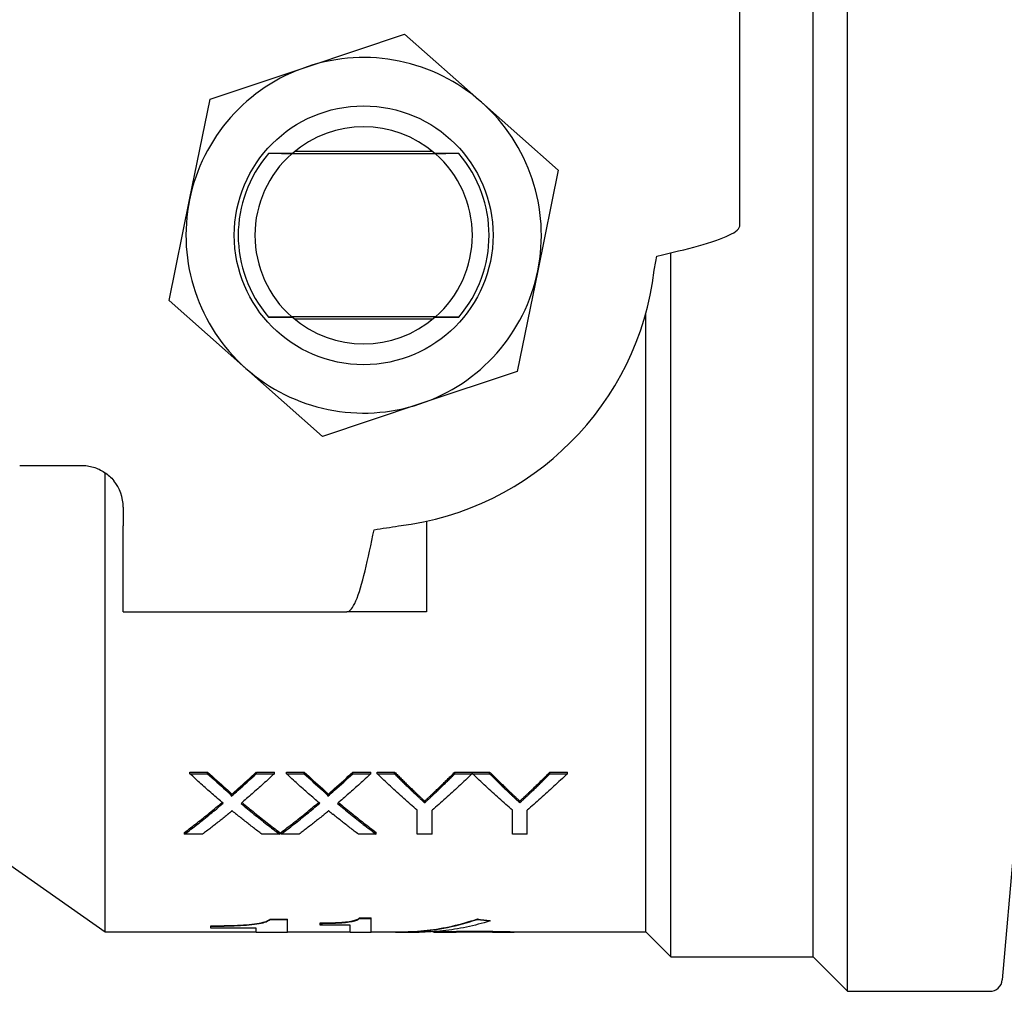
# Model space of a CAD drawing. Header units: millimetres. Extents: x 69 to 3601, y -14 to 390.
# Tile 7 of 10: x 326 to 373, y 317 to 364. Entities that reach past the tile are written whole.
import ezdxf

# ---------------------------------------------------------------- set-up
doc = ezdxf.new("R2010")
doc.units = ezdxf.units.MM
doc.layers.add('DETAIL', color=2, linetype='Continuous')

msp = doc.modelspace()

# ---------------------------------------------------------------- linework, layer by layer
at = {"layer": 'DETAIL'}
for p, q in [((365.953, 317.229), (365.953, 389.529)), ((364.303, 318.879), (364.303, 387.879)), ((360.803, 353.878), (360.803, 364.379)), ((340.109, 361.441), (344.763, 362.997)), ((344.763, 362.997), (348.438, 359.743)), ((335.454, 359.886), (340.109, 361.441)), ((334.474, 355.077), (335.454, 359.886)), ((348.438, 359.743), (352.112, 356.49)), ((338.249, 357.286), (338.251, 357.288)), ((346.242, 357.279), (339.363, 357.279)), ((346.107, 357.379), (339.499, 357.379)), ((347.355, 357.288), (347.356, 357.286)), ((352.112, 356.49), (351.132, 351.682)), ((333.494, 350.269), (334.474, 355.077)), ((357.503, 318.879), (357.503, 352.541)), ((351.132, 351.682), (350.151, 346.873)), ((337.168, 347.015), (333.494, 350.269)), ((338.251, 349.471), (338.249, 349.472)), ((346.242, 349.479), (339.363, 349.479)), ((347.356, 349.472), (347.355, 349.471)), ((356.303, 320.079), (356.303, 349.671)), ((339.499, 349.379), (346.107, 349.379)), ((340.842, 343.762), (337.168, 347.015)), ((350.151, 346.873), (345.497, 345.318)), ((345.497, 345.318), (340.842, 343.762)), ((326.351, 342.379), (329.303, 342.379)), ((330.443, 320.079), (330.443, 342.022)), ((331.303, 340.379), (331.303, 339.479)), ((345.803, 339.705), (345.803, 335.379)), ((331.303, 335.379), (331.303, 339.479)), ((331.303, 335.379), (341.999, 335.379)), ((345.803, 335.379), (341.999, 335.379)), ((334.493, 327.634), (334.493, 327.712)), ((334.493, 327.712), (335.342, 327.712)), ((334.493, 327.634), (335.342, 327.634)), ((335.342, 327.634), (335.342, 327.712)), ((337.67, 327.634), (337.67, 327.712)), ((337.67, 327.712), (338.531, 327.712)), ((337.67, 327.634), (338.531, 327.634)), ((338.531, 327.634), (338.531, 327.712)), ((339.108, 327.634), (339.108, 327.712)), ((339.108, 327.712), (339.958, 327.712)), ((339.108, 327.634), (339.958, 327.634)), ((339.958, 327.634), (339.958, 327.712)), ((342.285, 327.634), (342.285, 327.712)), ((342.285, 327.712), (343.147, 327.712)), ((342.285, 327.634), (343.147, 327.634)), ((343.147, 327.634), (343.147, 327.712)), ((343.444, 327.634), (343.444, 327.712)), ((343.444, 327.712), (344.278, 327.712)), ((343.444, 327.634), (344.278, 327.634)), ((344.278, 327.634), (344.278, 327.712)), ((347.161, 327.634), (347.161, 327.712)), ((347.161, 327.712), (347.995, 327.712)), ((347.161, 327.634), (347.995, 327.634)), ((347.995, 327.634), (347.995, 327.712)), ((348.005, 327.634), (348.005, 327.712)), ((348.005, 327.712), (348.83, 327.712)), ((348.005, 327.634), (348.83, 327.634)), ((348.83, 327.634), (348.83, 327.712)), ((351.712, 327.634), (351.712, 327.712)), ((351.712, 327.712), (352.547, 327.712)), ((351.712, 327.634), (352.547, 327.634)), ((352.547, 327.634), (352.547, 327.712)), ((336.474, 326.557), (336.474, 326.637)), ((341.089, 326.557), (341.089, 326.637)), ((321.803, 326.129), (330.443, 320.079)), ((345.721, 326.243), (345.721, 326.325)), ((350.272, 326.243), (350.272, 326.325)), ((345.367, 324.741), (345.367, 325.892)), ((346.072, 324.741), (346.072, 325.892)), ((349.919, 324.741), (349.919, 325.892)), ((350.624, 324.741), (350.624, 325.892)), ((334.236, 324.741), (334.236, 324.827)), ((335.097, 324.741), (334.236, 324.741)), ((338.788, 324.741), (337.937, 324.741)), ((338.788, 324.741), (338.788, 324.827)), ((338.852, 324.741), (338.852, 324.827)), ((339.712, 324.741), (338.852, 324.741)), ((343.403, 324.741), (342.553, 324.741)), ((343.403, 324.741), (343.403, 324.827)), ((346.072, 324.741), (345.367, 324.741)), ((350.624, 324.741), (349.919, 324.741)), ((373.907, 324.129), (373.351, 317.777)), ((342.605, 320.716), (342.605, 320.736)), ((342.605, 320.736), (343.16, 320.736)), ((342.605, 320.716), (343.16, 320.716)), ((343.16, 320.716), (343.16, 320.736)), ((343.16, 320.059), (343.16, 320.716)), ((335.493, 320.345), (335.493, 320.365)), ((335.493, 320.246), (335.493, 320.345)), ((337.66, 320.246), (335.493, 320.246)), ((337.66, 320.059), (337.66, 320.246)), ((338.326, 320.666), (338.326, 320.685)), ((338.326, 320.685), (339.16, 320.685)), ((338.326, 320.666), (339.16, 320.666)), ((339.16, 320.666), (339.16, 320.685)), ((339.16, 320.059), (339.16, 320.666)), ((340.716, 320.479), (340.716, 320.499)), ((340.716, 320.396), (340.716, 320.479)), ((342.16, 320.396), (340.716, 320.396)), ((342.16, 320.059), (342.16, 320.396)), ((346.763, 320.272), (346.763, 320.272)), ((347.492, 320.442), (347.492, 320.442)), ((348.241, 320.668), (348.241, 320.687)), ((348.852, 320.597), (348.852, 320.617)), ((330.443, 320.079), (337.66, 320.079)), ((337.66, 320.059), (339.16, 320.059)), ((339.16, 320.079), (342.16, 320.079)), ((342.16, 320.059), (343.16, 320.059)), ((343.16, 320.079), (344.632, 320.079)), ((344.632, 320.059), (345.461, 320.059)), ((346.114, 320.079), (346.312, 320.079)), ((346.312, 320.059), (347.225, 320.059)), ((348.117, 320.084), (348.117, 320.104)), ((348.966, 320.059), (349.897, 320.059)), ((349.897, 320.079), (356.303, 320.079)), ((350.001, 320.069), (350.001, 320.079)), ((356.303, 320.079), (357.503, 318.879)), ((357.503, 318.879), (364.303, 318.879)), ((364.303, 318.879), (365.953, 317.229)), ((365.953, 317.229), (372.753, 317.229))]:
    msp.add_line(p, q, dxfattribs=at)
at = {"layer": 'DETAIL', "flags": 128}
for points in [[(339.363, 357.279), (339.316, 357.28), (339.268, 357.28), (339.221, 357.28), (339.174, 357.281), (339.127, 357.281), (339.08, 357.281), (339.033, 357.281), (338.986, 357.282), (338.94, 357.282), (338.893, 357.282), (338.846, 357.283), (338.8, 357.283), (338.754, 357.283), (338.707, 357.283), (338.661, 357.284), (338.615, 357.284), (338.569, 357.284), (338.523, 357.285), (338.477, 357.285), (338.432, 357.285), (338.386, 357.286), (338.34, 357.286), (338.295, 357.286), (338.249, 357.286)], [(339.4, 357.295), (339.355, 357.295), (339.31, 357.295), (339.265, 357.295), (339.219, 357.294), (339.173, 357.294), (339.127, 357.294), (339.081, 357.293), (339.035, 357.293), (338.988, 357.293), (338.941, 357.293), (338.893, 357.292), (338.846, 357.292), (338.798, 357.292), (338.75, 357.291), (338.701, 357.291), (338.652, 357.291), (338.603, 357.29), (338.554, 357.29), (338.504, 357.29), (338.454, 357.289), (338.404, 357.289), (338.353, 357.289), (338.302, 357.288), (338.251, 357.288)], [(347.355, 357.288), (347.304, 357.288), (347.253, 357.289), (347.202, 357.289), (347.152, 357.289), (347.102, 357.29), (347.052, 357.29), (347.002, 357.29), (346.953, 357.291), (346.905, 357.291), (346.856, 357.291), (346.808, 357.292), (346.76, 357.292), (346.712, 357.292), (346.665, 357.293), (346.618, 357.293), (346.571, 357.293), (346.525, 357.293), (346.478, 357.294), (346.432, 357.294), (346.387, 357.294), (346.341, 357.295), (346.296, 357.295), (346.251, 357.295), (346.206, 357.295)], [(347.356, 357.286), (347.311, 357.286), (347.265, 357.286), (347.22, 357.286), (347.174, 357.285), (347.128, 357.285), (347.083, 357.285), (347.037, 357.284), (346.991, 357.284), (346.945, 357.284), (346.898, 357.283), (346.852, 357.283), (346.806, 357.283), (346.759, 357.283), (346.713, 357.282), (346.666, 357.282), (346.62, 357.282), (346.573, 357.281), (346.526, 357.281), (346.479, 357.281), (346.432, 357.281), (346.385, 357.28), (346.337, 357.28), (346.29, 357.28), (346.242, 357.279)], [(356.828, 352.379), (357.091, 352.442), (357.352, 352.504), (357.61, 352.567), (357.864, 352.629), (358.114, 352.691), (358.358, 352.754), (358.596, 352.816), (358.825, 352.879), (359.045, 352.941), (359.256, 353.004), (359.457, 353.066), (359.646, 353.128), (359.823, 353.191), (359.987, 353.253), (360.138, 353.316), (360.274, 353.378), (360.396, 353.441), (360.503, 353.503), (360.594, 353.565), (360.668, 353.628), (360.727, 353.69), (360.769, 353.753), (360.794, 353.815), (360.803, 353.878)], [(338.249, 349.472), (338.295, 349.473), (338.34, 349.473), (338.386, 349.473), (338.432, 349.474), (338.477, 349.474), (338.523, 349.474), (338.569, 349.474), (338.615, 349.475), (338.661, 349.475), (338.707, 349.475), (338.754, 349.476), (338.8, 349.476), (338.846, 349.476), (338.893, 349.477), (338.94, 349.477), (338.986, 349.477), (339.033, 349.477), (339.08, 349.478), (339.127, 349.478), (339.174, 349.478), (339.221, 349.479), (339.268, 349.479), (339.316, 349.479), (339.363, 349.479)], [(338.251, 349.471), (338.302, 349.47), (338.353, 349.47), (338.404, 349.47), (338.454, 349.469), (338.504, 349.469), (338.554, 349.469), (338.603, 349.468), (338.652, 349.468), (338.701, 349.468), (338.75, 349.467), (338.798, 349.467), (338.846, 349.467), (338.893, 349.467), (338.941, 349.466), (338.988, 349.466), (339.035, 349.466), (339.081, 349.465), (339.127, 349.465), (339.173, 349.465), (339.219, 349.465), (339.265, 349.464), (339.31, 349.464), (339.355, 349.464), (339.4, 349.463)], [(346.206, 349.463), (346.251, 349.464), (346.296, 349.464), (346.341, 349.464), (346.387, 349.465), (346.432, 349.465), (346.478, 349.465), (346.525, 349.465), (346.571, 349.466), (346.618, 349.466), (346.665, 349.466), (346.712, 349.467), (346.76, 349.467), (346.808, 349.467), (346.856, 349.467), (346.905, 349.468), (346.953, 349.468), (347.002, 349.468), (347.052, 349.469), (347.102, 349.469), (347.152, 349.469), (347.202, 349.47), (347.253, 349.47), (347.304, 349.47), (347.355, 349.471)], [(346.242, 349.479), (346.29, 349.479), (346.337, 349.479), (346.385, 349.479), (346.432, 349.478), (346.479, 349.478), (346.526, 349.478), (346.573, 349.477), (346.62, 349.477), (346.666, 349.477), (346.713, 349.477), (346.759, 349.476), (346.806, 349.476), (346.852, 349.476), (346.898, 349.475), (346.945, 349.475), (346.991, 349.475), (347.037, 349.474), (347.083, 349.474), (347.128, 349.474), (347.174, 349.474), (347.22, 349.473), (347.265, 349.473), (347.311, 349.473), (347.356, 349.472)], [(329.303, 342.379), (329.376, 342.378), (329.449, 342.374), (329.522, 342.367), (329.594, 342.358), (329.666, 342.346), (329.738, 342.331), (329.809, 342.314), (329.88, 342.294), (329.95, 342.271), (330.019, 342.246), (330.087, 342.219), (330.155, 342.189), (330.221, 342.156), (330.286, 342.121), (330.349, 342.084), (330.412, 342.044), (330.472, 342.002), (330.532, 341.957), (330.589, 341.911), (330.645, 341.862), (330.699, 341.811), (330.752, 341.758), (330.802, 341.703), (330.851, 341.646)], [(341.999, 335.379), (342.053, 335.388), (342.107, 335.413), (342.162, 335.454), (342.216, 335.512), (342.27, 335.585), (342.325, 335.675), (342.379, 335.78), (342.434, 335.9), (342.488, 336.034), (342.542, 336.182), (342.597, 336.344), (342.651, 336.518), (342.705, 336.704), (342.76, 336.902), (342.814, 337.11), (342.868, 337.328), (342.923, 337.554), (342.977, 337.788), (343.031, 338.029), (343.086, 338.276), (343.14, 338.528), (343.194, 338.783), (343.249, 339.042), (343.303, 339.302)], [(336.084, 326.222), (336.018, 326.278), (335.952, 326.335), (335.885, 326.391), (335.819, 326.448), (335.753, 326.505), (335.686, 326.563), (335.62, 326.621), (335.554, 326.678), (335.488, 326.737), (335.421, 326.795), (335.355, 326.853), (335.289, 326.912), (335.222, 326.971), (335.156, 327.03), (335.09, 327.09), (335.023, 327.149), (334.957, 327.209), (334.891, 327.269), (334.824, 327.33), (334.758, 327.39), (334.692, 327.451), (334.625, 327.512), (334.559, 327.573), (334.493, 327.634)], [(338.531, 327.634), (338.465, 327.573), (338.399, 327.512), (338.332, 327.45), (338.266, 327.389), (338.2, 327.329), (338.133, 327.268), (338.067, 327.208), (338.001, 327.148), (337.934, 327.088), (337.868, 327.028), (337.802, 326.969), (337.736, 326.91), (337.669, 326.851), (337.603, 326.792), (337.537, 326.734), (337.47, 326.675), (337.404, 326.617), (337.338, 326.559), (337.271, 326.502), (337.205, 326.444), (337.139, 326.387), (337.072, 326.33), (337.006, 326.274), (336.94, 326.217)], [(340.7, 326.222), (340.633, 326.278), (340.567, 326.335), (340.501, 326.391), (340.435, 326.448), (340.368, 326.505), (340.302, 326.563), (340.236, 326.621), (340.169, 326.678), (340.103, 326.737), (340.037, 326.795), (339.97, 326.853), (339.904, 326.912), (339.838, 326.971), (339.771, 327.03), (339.705, 327.09), (339.639, 327.149), (339.572, 327.209), (339.506, 327.269), (339.44, 327.33), (339.373, 327.39), (339.307, 327.451), (339.241, 327.512), (339.175, 327.573), (339.108, 327.634)], [(343.147, 327.634), (343.08, 327.573), (343.014, 327.512), (342.948, 327.45), (342.881, 327.389), (342.815, 327.329), (342.749, 327.268), (342.682, 327.208), (342.616, 327.148), (342.55, 327.088), (342.484, 327.028), (342.417, 326.969), (342.351, 326.91), (342.285, 326.851), (342.218, 326.792), (342.152, 326.734), (342.086, 326.675), (342.019, 326.617), (341.953, 326.559), (341.887, 326.502), (341.82, 326.444), (341.754, 326.387), (341.688, 326.33), (341.621, 326.274), (341.555, 326.217)], [(345.367, 325.892), (345.287, 325.96), (345.207, 326.029), (345.127, 326.099), (345.047, 326.168), (344.967, 326.238), (344.886, 326.309), (344.806, 326.379), (344.726, 326.45), (344.646, 326.522), (344.566, 326.594), (344.486, 326.666), (344.406, 326.738), (344.326, 326.811), (344.245, 326.884), (344.165, 326.958), (344.085, 327.032), (344.005, 327.106), (343.925, 327.18), (343.845, 327.255), (343.765, 327.33), (343.685, 327.406), (343.604, 327.482), (343.524, 327.558), (343.444, 327.634)], [(344.278, 327.712), (344.319, 327.671), (344.359, 327.631), (344.4, 327.59), (344.44, 327.55), (344.48, 327.51), (344.521, 327.47), (344.561, 327.43), (344.602, 327.39), (344.642, 327.35), (344.682, 327.311), (344.723, 327.271), (344.763, 327.232), (344.804, 327.192), (344.844, 327.153), (344.884, 327.114), (344.925, 327.075), (344.965, 327.036), (345.006, 326.997), (345.046, 326.958), (345.086, 326.919), (345.127, 326.88), (345.167, 326.842), (345.208, 326.804), (345.248, 326.765)], [(344.278, 327.634), (344.319, 327.594), (344.359, 327.553), (344.4, 327.513), (344.44, 327.472), (344.48, 327.432), (344.521, 327.392), (344.561, 327.352), (344.602, 327.312), (344.642, 327.272), (344.682, 327.232), (344.723, 327.193), (344.763, 327.153), (344.804, 327.113), (344.844, 327.074), (344.884, 327.035), (344.925, 326.996), (344.965, 326.956), (345.006, 326.917), (345.046, 326.878), (345.086, 326.84), (345.127, 326.801), (345.167, 326.762), (345.208, 326.724), (345.248, 326.685)], [(347.995, 327.634), (347.915, 327.558), (347.835, 327.482), (347.755, 327.406), (347.675, 327.33), (347.595, 327.255), (347.515, 327.18), (347.435, 327.106), (347.354, 327.032), (347.274, 326.958), (347.194, 326.884), (347.114, 326.811), (347.034, 326.738), (346.954, 326.666), (346.874, 326.594), (346.794, 326.522), (346.713, 326.45), (346.633, 326.379), (346.553, 326.309), (346.473, 326.238), (346.393, 326.168), (346.313, 326.099), (346.233, 326.029), (346.152, 325.96), (346.072, 325.892)], [(346.23, 326.8), (346.268, 326.837), (346.307, 326.874), (346.346, 326.911), (346.385, 326.948), (346.424, 326.985), (346.462, 327.023), (346.501, 327.06), (346.54, 327.098), (346.579, 327.136), (346.618, 327.173), (346.657, 327.211), (346.695, 327.249), (346.734, 327.287), (346.773, 327.325), (346.812, 327.364), (346.851, 327.402), (346.889, 327.44), (346.928, 327.479), (346.967, 327.517), (347.006, 327.556), (347.045, 327.595), (347.083, 327.634), (347.122, 327.673), (347.161, 327.712)], [(346.23, 326.72), (346.268, 326.757), (346.307, 326.794), (346.346, 326.831), (346.385, 326.869), (346.424, 326.906), (346.462, 326.944), (346.501, 326.981), (346.54, 327.019), (346.579, 327.057), (346.618, 327.095), (346.657, 327.133), (346.695, 327.171), (346.734, 327.209), (346.773, 327.247), (346.812, 327.285), (346.851, 327.324), (346.889, 327.362), (346.928, 327.401), (346.967, 327.44), (347.006, 327.478), (347.045, 327.517), (347.083, 327.556), (347.122, 327.595), (347.161, 327.634)], [(349.919, 325.892), (349.839, 325.96), (349.759, 326.029), (349.679, 326.099), (349.6, 326.168), (349.52, 326.238), (349.44, 326.309), (349.361, 326.379), (349.281, 326.45), (349.201, 326.522), (349.121, 326.594), (349.042, 326.666), (348.962, 326.738), (348.882, 326.811), (348.803, 326.884), (348.723, 326.958), (348.643, 327.032), (348.563, 327.106), (348.484, 327.18), (348.404, 327.255), (348.324, 327.33), (348.245, 327.406), (348.165, 327.482), (348.085, 327.558), (348.005, 327.634)], [(348.83, 327.712), (348.87, 327.671), (348.911, 327.631), (348.951, 327.59), (348.991, 327.55), (349.032, 327.51), (349.072, 327.47), (349.113, 327.43), (349.153, 327.39), (349.193, 327.35), (349.234, 327.311), (349.274, 327.271), (349.315, 327.232), (349.355, 327.192), (349.395, 327.153), (349.436, 327.114), (349.476, 327.075), (349.517, 327.036), (349.557, 326.997), (349.597, 326.958), (349.638, 326.919), (349.678, 326.88), (349.719, 326.842), (349.759, 326.804), (349.799, 326.765)], [(348.83, 327.634), (348.87, 327.594), (348.911, 327.553), (348.951, 327.513), (348.991, 327.472), (349.032, 327.432), (349.072, 327.392), (349.113, 327.352), (349.153, 327.312), (349.193, 327.272), (349.234, 327.232), (349.274, 327.193), (349.315, 327.153), (349.355, 327.113), (349.395, 327.074), (349.436, 327.035), (349.476, 326.996), (349.517, 326.956), (349.557, 326.917), (349.597, 326.878), (349.638, 326.84), (349.678, 326.801), (349.719, 326.762), (349.759, 326.724), (349.799, 326.685)], [(352.547, 327.634), (352.467, 327.558), (352.386, 327.482), (352.306, 327.406), (352.226, 327.33), (352.146, 327.255), (352.066, 327.18), (351.986, 327.106), (351.906, 327.032), (351.826, 326.958), (351.745, 326.884), (351.665, 326.811), (351.585, 326.738), (351.505, 326.666), (351.425, 326.594), (351.345, 326.522), (351.265, 326.45), (351.185, 326.379), (351.104, 326.309), (351.024, 326.238), (350.944, 326.168), (350.864, 326.099), (350.784, 326.029), (350.704, 325.96), (350.624, 325.892)], [(350.781, 326.8), (350.82, 326.837), (350.859, 326.874), (350.897, 326.911), (350.936, 326.948), (350.975, 326.985), (351.014, 327.023), (351.053, 327.06), (351.091, 327.098), (351.13, 327.136), (351.169, 327.173), (351.208, 327.211), (351.247, 327.249), (351.285, 327.287), (351.324, 327.325), (351.363, 327.364), (351.402, 327.402), (351.441, 327.44), (351.48, 327.479), (351.518, 327.517), (351.557, 327.556), (351.596, 327.595), (351.635, 327.634), (351.674, 327.673), (351.712, 327.712)], [(350.781, 326.72), (350.82, 326.757), (350.859, 326.794), (350.897, 326.831), (350.936, 326.869), (350.975, 326.906), (351.014, 326.944), (351.053, 326.981), (351.091, 327.019), (351.13, 327.057), (351.169, 327.095), (351.208, 327.133), (351.247, 327.171), (351.285, 327.209), (351.324, 327.247), (351.363, 327.285), (351.402, 327.324), (351.441, 327.362), (351.48, 327.401), (351.518, 327.44), (351.557, 327.478), (351.596, 327.517), (351.635, 327.556), (351.674, 327.595), (351.712, 327.634)], [(336.215, 326.924), (336.232, 326.908), (336.248, 326.894), (336.261, 326.882), (336.274, 326.871), (336.285, 326.861), (336.295, 326.851), (336.305, 326.842), (336.315, 326.833), (336.326, 326.823), (336.337, 326.812), (336.35, 326.799), (336.365, 326.785), (336.379, 326.771), (336.392, 326.757), (336.404, 326.745), (336.414, 326.735), (336.422, 326.726), (336.432, 326.714), (336.444, 326.7), (336.454, 326.687), (336.461, 326.676), (336.468, 326.665), (336.473, 326.652), (336.474, 326.637)], [(336.215, 326.844), (336.231, 326.83), (336.245, 326.817), (336.258, 326.805), (336.268, 326.796), (336.279, 326.786), (336.293, 326.774), (336.306, 326.761), (336.319, 326.749), (336.331, 326.738), (336.343, 326.726), (336.354, 326.716), (336.365, 326.705), (336.379, 326.691), (336.392, 326.677), (336.404, 326.665), (336.415, 326.653), (336.424, 326.643), (336.432, 326.634), (336.444, 326.619), (336.454, 326.607), (336.461, 326.597), (336.469, 326.583), (336.473, 326.571), (336.474, 326.557)], [(340.83, 326.924), (340.848, 326.908), (340.863, 326.894), (340.877, 326.882), (340.889, 326.871), (340.9, 326.861), (340.91, 326.851), (340.92, 326.842), (340.93, 326.833), (340.941, 326.823), (340.953, 326.812), (340.966, 326.799), (340.98, 326.785), (340.995, 326.771), (341.008, 326.757), (341.02, 326.745), (341.029, 326.735), (341.037, 326.726), (341.048, 326.714), (341.059, 326.7), (341.069, 326.687), (341.077, 326.676), (341.083, 326.665), (341.088, 326.652), (341.089, 326.637)], [(340.83, 326.844), (340.846, 326.83), (340.86, 326.817), (340.873, 326.805), (340.884, 326.796), (340.894, 326.786), (340.908, 326.774), (340.922, 326.761), (340.935, 326.749), (340.947, 326.738), (340.958, 326.726), (340.97, 326.716), (340.98, 326.705), (340.995, 326.691), (341.008, 326.677), (341.02, 326.665), (341.03, 326.653), (341.04, 326.643), (341.048, 326.634), (341.06, 326.619), (341.069, 326.607), (341.077, 326.597), (341.084, 326.583), (341.088, 326.571), (341.089, 326.557)], [(345.248, 326.765), (345.275, 326.74), (345.301, 326.715), (345.327, 326.691), (345.352, 326.668), (345.376, 326.645), (345.4, 326.623), (345.423, 326.601), (345.445, 326.58), (345.467, 326.56), (345.488, 326.54), (345.509, 326.521), (345.529, 326.502), (345.548, 326.484), (345.567, 326.467), (345.585, 326.45), (345.603, 326.434), (345.62, 326.418), (345.636, 326.403), (345.652, 326.388), (345.667, 326.375), (345.681, 326.361), (345.695, 326.348), (345.708, 326.336), (345.721, 326.325)], [(345.248, 326.685), (345.275, 326.66), (345.301, 326.635), (345.327, 326.611), (345.352, 326.588), (345.376, 326.565), (345.4, 326.542), (345.423, 326.521), (345.445, 326.5), (345.467, 326.479), (345.488, 326.459), (345.509, 326.44), (345.529, 326.422), (345.548, 326.403), (345.567, 326.386), (345.585, 326.369), (345.603, 326.353), (345.62, 326.337), (345.636, 326.322), (345.652, 326.307), (345.667, 326.293), (345.681, 326.28), (345.695, 326.267), (345.708, 326.255), (345.721, 326.243)], [(345.721, 326.325), (345.739, 326.341), (345.758, 326.358), (345.776, 326.375), (345.795, 326.393), (345.815, 326.411), (345.834, 326.429), (345.854, 326.447), (345.874, 326.465), (345.894, 326.484), (345.915, 326.503), (345.936, 326.523), (345.957, 326.542), (345.978, 326.562), (346, 326.582), (346.022, 326.603), (346.044, 326.624), (346.066, 326.645), (346.089, 326.666), (346.112, 326.687), (346.135, 326.709), (346.158, 326.731), (346.182, 326.754), (346.205, 326.777), (346.23, 326.8)], [(345.721, 326.243), (345.739, 326.26), (345.758, 326.277), (345.776, 326.294), (345.795, 326.312), (345.815, 326.33), (345.834, 326.348), (345.854, 326.366), (345.874, 326.385), (345.894, 326.404), (345.915, 326.423), (345.936, 326.442), (345.957, 326.462), (345.978, 326.482), (346, 326.502), (346.022, 326.522), (346.044, 326.543), (346.066, 326.564), (346.089, 326.586), (346.112, 326.607), (346.135, 326.629), (346.158, 326.651), (346.182, 326.674), (346.205, 326.697), (346.23, 326.72)], [(349.799, 326.765), (349.826, 326.74), (349.852, 326.715), (349.878, 326.691), (349.903, 326.668), (349.927, 326.645), (349.951, 326.623), (349.974, 326.601), (349.997, 326.58), (350.019, 326.56), (350.04, 326.54), (350.06, 326.521), (350.08, 326.502), (350.1, 326.484), (350.119, 326.467), (350.137, 326.45), (350.154, 326.434), (350.171, 326.418), (350.187, 326.403), (350.203, 326.388), (350.218, 326.375), (350.233, 326.361), (350.246, 326.348), (350.26, 326.336), (350.272, 326.325)], [(349.799, 326.685), (349.826, 326.66), (349.852, 326.635), (349.878, 326.611), (349.903, 326.588), (349.927, 326.565), (349.951, 326.542), (349.974, 326.521), (349.997, 326.5), (350.019, 326.479), (350.04, 326.459), (350.06, 326.44), (350.08, 326.422), (350.1, 326.403), (350.119, 326.386), (350.137, 326.369), (350.154, 326.353), (350.171, 326.337), (350.187, 326.322), (350.203, 326.307), (350.218, 326.293), (350.233, 326.28), (350.246, 326.267), (350.26, 326.255), (350.272, 326.243)], [(350.272, 326.325), (350.29, 326.341), (350.309, 326.358), (350.328, 326.375), (350.347, 326.393), (350.366, 326.411), (350.386, 326.429), (350.405, 326.447), (350.425, 326.465), (350.446, 326.484), (350.466, 326.503), (350.487, 326.523), (350.508, 326.542), (350.53, 326.562), (350.551, 326.582), (350.573, 326.603), (350.595, 326.624), (350.617, 326.645), (350.64, 326.666), (350.663, 326.687), (350.686, 326.709), (350.709, 326.731), (350.733, 326.754), (350.757, 326.777), (350.781, 326.8)], [(350.272, 326.243), (350.29, 326.26), (350.309, 326.277), (350.328, 326.294), (350.347, 326.312), (350.366, 326.33), (350.386, 326.348), (350.405, 326.366), (350.425, 326.385), (350.446, 326.404), (350.466, 326.423), (350.487, 326.442), (350.508, 326.462), (350.53, 326.482), (350.551, 326.502), (350.573, 326.522), (350.595, 326.543), (350.617, 326.564), (350.64, 326.586), (350.663, 326.607), (350.686, 326.629), (350.709, 326.651), (350.733, 326.674), (350.757, 326.697), (350.781, 326.72)], [(334.236, 324.827), (334.311, 324.883), (334.386, 324.94), (334.461, 324.997), (334.536, 325.054), (334.611, 325.112), (334.686, 325.17), (334.761, 325.228), (334.836, 325.286), (334.911, 325.345), (334.986, 325.404), (335.061, 325.463), (335.136, 325.523), (335.211, 325.583), (335.286, 325.643), (335.361, 325.704), (335.436, 325.765), (335.511, 325.826), (335.586, 325.887), (335.661, 325.949), (335.736, 326.011), (335.811, 326.074), (335.886, 326.136), (335.961, 326.199), (336.036, 326.262)], [(334.236, 324.741), (334.313, 324.799), (334.39, 324.858), (334.467, 324.916), (334.544, 324.975), (334.621, 325.035), (334.698, 325.094), (334.775, 325.154), (334.852, 325.214), (334.929, 325.275), (335.006, 325.336), (335.083, 325.397), (335.16, 325.459), (335.237, 325.521), (335.314, 325.583), (335.391, 325.645), (335.468, 325.708), (335.545, 325.771), (335.622, 325.835), (335.699, 325.898), (335.776, 325.962), (335.853, 326.027), (335.93, 326.091), (336.007, 326.156), (336.084, 326.222)], [(336.94, 326.217), (337.017, 326.152), (337.094, 326.087), (337.171, 326.023), (337.248, 325.959), (337.325, 325.895), (337.402, 325.831), (337.479, 325.768), (337.556, 325.705), (337.633, 325.642), (337.71, 325.58), (337.787, 325.518), (337.864, 325.456), (337.941, 325.395), (338.018, 325.334), (338.095, 325.273), (338.172, 325.213), (338.249, 325.153), (338.326, 325.093), (338.403, 325.034), (338.48, 324.975), (338.557, 324.916), (338.634, 324.857), (338.711, 324.799), (338.788, 324.741)], [(336.988, 326.258), (337.063, 326.195), (337.138, 326.132), (337.213, 326.07), (337.288, 326.008), (337.363, 325.946), (337.438, 325.884), (337.513, 325.823), (337.588, 325.762), (337.663, 325.701), (337.738, 325.641), (337.813, 325.581), (337.888, 325.521), (337.963, 325.462), (338.038, 325.402), (338.113, 325.343), (338.188, 325.285), (338.263, 325.227), (338.338, 325.169), (338.413, 325.111), (338.488, 325.053), (338.563, 324.996), (338.638, 324.94), (338.713, 324.883), (338.788, 324.827)], [(338.852, 324.827), (338.927, 324.883), (339.002, 324.94), (339.077, 324.997), (339.152, 325.054), (339.227, 325.112), (339.302, 325.17), (339.377, 325.228), (339.452, 325.286), (339.527, 325.345), (339.602, 325.404), (339.677, 325.463), (339.752, 325.523), (339.827, 325.583), (339.902, 325.643), (339.977, 325.704), (340.052, 325.765), (340.127, 325.826), (340.202, 325.887), (340.277, 325.949), (340.352, 326.011), (340.427, 326.074), (340.502, 326.136), (340.577, 326.199), (340.652, 326.262)], [(338.852, 324.741), (338.929, 324.799), (339.006, 324.858), (339.083, 324.916), (339.16, 324.975), (339.237, 325.035), (339.314, 325.094), (339.391, 325.154), (339.468, 325.214), (339.545, 325.275), (339.622, 325.336), (339.699, 325.397), (339.776, 325.459), (339.853, 325.521), (339.93, 325.583), (340.007, 325.645), (340.084, 325.708), (340.161, 325.771), (340.238, 325.835), (340.315, 325.898), (340.392, 325.962), (340.469, 326.027), (340.546, 326.091), (340.623, 326.156), (340.7, 326.222)], [(341.555, 326.217), (341.632, 326.152), (341.709, 326.087), (341.786, 326.023), (341.863, 325.959), (341.94, 325.895), (342.017, 325.831), (342.094, 325.768), (342.171, 325.705), (342.248, 325.642), (342.325, 325.58), (342.402, 325.518), (342.479, 325.456), (342.556, 325.395), (342.633, 325.334), (342.71, 325.273), (342.787, 325.213), (342.864, 325.153), (342.941, 325.093), (343.018, 325.034), (343.095, 324.975), (343.172, 324.916), (343.249, 324.857), (343.326, 324.799), (343.403, 324.741)], [(341.603, 326.258), (341.678, 326.195), (341.753, 326.132), (341.828, 326.07), (341.903, 326.008), (341.978, 325.946), (342.053, 325.884), (342.128, 325.823), (342.203, 325.762), (342.278, 325.701), (342.353, 325.641), (342.428, 325.581), (342.503, 325.521), (342.578, 325.462), (342.653, 325.402), (342.728, 325.343), (342.803, 325.285), (342.878, 325.227), (342.953, 325.169), (343.028, 325.111), (343.103, 325.053), (343.178, 324.996), (343.253, 324.94), (343.328, 324.883), (343.403, 324.827)], [(336.28, 325.667), (336.23, 325.627), (336.181, 325.587), (336.132, 325.547), (336.083, 325.508), (336.033, 325.468), (335.984, 325.429), (335.935, 325.389), (335.885, 325.35), (335.836, 325.311), (335.787, 325.272), (335.738, 325.233), (335.688, 325.195), (335.639, 325.156), (335.59, 325.118), (335.54, 325.08), (335.491, 325.042), (335.442, 325.004), (335.393, 324.966), (335.343, 324.928), (335.294, 324.89), (335.245, 324.853), (335.195, 324.816), (335.146, 324.778), (335.097, 324.741)], [(336.515, 325.861), (336.509, 325.856), (336.503, 325.851), (336.495, 325.845), (336.487, 325.838), (336.479, 325.831), (336.469, 325.823), (336.459, 325.815), (336.448, 325.806), (336.436, 325.796), (336.424, 325.786), (336.411, 325.775), (336.397, 325.764), (336.389, 325.757), (336.38, 325.75), (336.371, 325.743), (336.361, 325.734), (336.35, 325.725), (336.338, 325.715), (336.33, 325.709), (336.321, 325.701), (336.312, 325.693), (336.302, 325.685), (336.291, 325.676), (336.28, 325.667)], [(337.937, 324.741), (337.887, 324.779), (337.836, 324.818), (337.785, 324.856), (337.735, 324.894), (337.684, 324.933), (337.633, 324.972), (337.582, 325.011), (337.532, 325.05), (337.481, 325.089), (337.43, 325.128), (337.38, 325.168), (337.329, 325.207), (337.278, 325.247), (337.227, 325.287), (337.177, 325.327), (337.126, 325.367), (337.075, 325.407), (337.025, 325.448), (336.974, 325.488), (336.923, 325.529), (336.873, 325.57), (336.822, 325.611), (336.771, 325.652), (336.72, 325.693)], [(340.895, 325.667), (340.846, 325.627), (340.797, 325.587), (340.747, 325.547), (340.698, 325.508), (340.649, 325.468), (340.599, 325.429), (340.55, 325.389), (340.501, 325.35), (340.451, 325.311), (340.402, 325.272), (340.353, 325.233), (340.304, 325.195), (340.254, 325.156), (340.205, 325.118), (340.156, 325.08), (340.106, 325.042), (340.057, 325.004), (340.008, 324.966), (339.959, 324.928), (339.909, 324.89), (339.86, 324.853), (339.811, 324.816), (339.761, 324.778), (339.712, 324.741)], [(341.13, 325.861), (341.125, 325.856), (341.118, 325.851), (341.111, 325.845), (341.103, 325.838), (341.094, 325.831), (341.085, 325.823), (341.074, 325.815), (341.063, 325.806), (341.052, 325.796), (341.039, 325.786), (341.026, 325.775), (341.012, 325.764), (341.004, 325.757), (340.996, 325.75), (340.986, 325.743), (340.976, 325.734), (340.965, 325.725), (340.954, 325.715), (340.945, 325.709), (340.936, 325.701), (340.927, 325.693), (340.917, 325.685), (340.906, 325.676), (340.895, 325.667)], [(342.553, 324.741), (342.502, 324.779), (342.451, 324.818), (342.401, 324.856), (342.35, 324.894), (342.299, 324.933), (342.248, 324.972), (342.198, 325.011), (342.147, 325.05), (342.096, 325.089), (342.046, 325.128), (341.995, 325.168), (341.944, 325.207), (341.894, 325.247), (341.843, 325.287), (341.792, 325.327), (341.741, 325.367), (341.691, 325.407), (341.64, 325.448), (341.589, 325.488), (341.539, 325.529), (341.488, 325.57), (341.437, 325.611), (341.386, 325.652), (341.336, 325.693)], [(340.716, 320.499), (340.826, 320.499), (340.928, 320.5), (341.034, 320.501), (341.14, 320.503), (341.242, 320.505), (341.349, 320.508), (341.459, 320.512), (341.564, 320.517), (341.664, 320.523), (341.759, 320.529), (341.851, 320.537), (341.94, 320.546), (342.026, 320.556), (342.109, 320.567), (342.188, 320.58), (342.261, 320.594), (342.325, 320.609), (342.38, 320.624), (342.43, 320.64), (342.475, 320.658), (342.517, 320.677), (342.554, 320.698), (342.577, 320.713), (342.605, 320.736)], [(340.716, 320.479), (340.834, 320.479), (340.929, 320.48), (341.034, 320.481), (341.143, 320.483), (341.248, 320.485), (341.349, 320.488), (341.46, 320.493), (341.565, 320.497), (341.666, 320.503), (341.762, 320.51), (341.853, 320.517), (341.94, 320.526), (342.025, 320.536), (342.107, 320.547), (342.186, 320.56), (342.256, 320.573), (342.321, 320.588), (342.38, 320.604), (342.43, 320.62), (342.475, 320.638), (342.517, 320.657), (342.552, 320.677), (342.577, 320.694), (342.605, 320.716)], [(335.493, 320.365), (335.667, 320.365), (335.811, 320.366), (335.97, 320.367), (336.135, 320.37), (336.29, 320.373), (336.443, 320.376), (336.608, 320.382), (336.765, 320.388), (336.915, 320.395), (337.058, 320.403), (337.196, 320.413), (337.328, 320.424), (337.457, 320.437), (337.579, 320.452), (337.696, 320.468), (337.804, 320.487), (337.902, 320.507), (337.99, 320.528), (338.066, 320.551), (338.134, 320.575), (338.195, 320.601), (338.251, 320.631), (338.285, 320.653), (338.326, 320.685)], [(335.493, 320.345), (335.67, 320.345), (335.812, 320.346), (335.97, 320.348), (336.134, 320.35), (336.292, 320.353), (336.443, 320.357), (336.609, 320.362), (336.767, 320.368), (336.919, 320.375), (337.063, 320.384), (337.199, 320.393), (337.328, 320.404), (337.456, 320.417), (337.58, 320.432), (337.698, 320.449), (337.803, 320.467), (337.901, 320.487), (337.99, 320.508), (338.068, 320.531), (338.134, 320.555), (338.195, 320.582), (338.248, 320.609), (338.285, 320.634), (338.326, 320.666)], [(343.979, 320.079), (344.157, 320.07), (344.334, 320.064), (344.512, 320.06), (344.689, 320.06), (344.867, 320.062), (345.044, 320.067), (345.222, 320.076), (345.4, 320.087), (345.577, 320.101), (345.755, 320.119), (345.932, 320.139), (346.11, 320.162), (346.287, 320.188), (346.465, 320.217), (346.643, 320.249), (346.82, 320.284), (346.998, 320.321), (347.175, 320.362), (347.353, 320.406), (347.53, 320.452), (347.708, 320.502), (347.886, 320.554), (348.063, 320.61), (348.241, 320.668)], [(344.632, 320.079), (344.783, 320.08), (344.933, 320.084), (345.083, 320.089), (345.234, 320.096), (345.384, 320.106), (345.534, 320.118), (345.685, 320.131), (345.835, 320.147), (345.985, 320.165), (346.136, 320.185), (346.286, 320.208), (346.437, 320.232), (346.587, 320.258), (346.737, 320.287), (346.888, 320.317), (347.038, 320.35), (347.188, 320.385), (347.339, 320.422), (347.489, 320.461), (347.639, 320.502), (347.79, 320.545), (347.94, 320.591), (348.09, 320.638), (348.241, 320.687)], [(348.852, 320.597), (348.711, 320.553), (348.569, 320.511), (348.428, 320.471), (348.287, 320.433), (348.145, 320.397), (348.004, 320.362), (347.863, 320.33), (347.722, 320.299), (347.58, 320.27), (347.439, 320.243), (347.298, 320.218), (347.156, 320.194), (347.015, 320.173), (346.874, 320.153), (346.733, 320.135), (346.591, 320.119), (346.45, 320.105), (346.309, 320.093), (346.167, 320.083), (346.026, 320.074), (345.885, 320.068), (345.744, 320.063), (345.602, 320.06), (345.461, 320.059)], [(346.112, 320.079), (346.121, 320.074), (346.132, 320.07), (346.148, 320.067), (346.17, 320.064), (346.197, 320.062), (346.229, 320.061), (346.271, 320.06), (346.317, 320.059), (346.369, 320.06), (346.432, 320.061), (346.504, 320.062), (346.584, 320.064), (346.676, 320.066), (346.776, 320.068), (346.884, 320.071), (346.999, 320.073), (347.123, 320.075), (347.253, 320.078), (347.39, 320.079), (347.528, 320.081), (347.676, 320.082), (347.825, 320.083), (347.953, 320.083), (348.117, 320.084)], [(346.312, 320.079), (346.347, 320.08), (346.384, 320.08), (346.426, 320.08), (346.471, 320.081), (346.521, 320.082), (346.577, 320.083), (346.638, 320.085), (346.702, 320.086), (346.769, 320.088), (346.841, 320.09), (346.915, 320.091), (346.993, 320.093), (347.075, 320.094), (347.16, 320.096), (347.248, 320.097), (347.338, 320.099), (347.429, 320.1), (347.523, 320.101), (347.621, 320.102), (347.726, 320.102), (347.832, 320.103), (347.911, 320.103), (347.999, 320.103), (348.117, 320.104)], [(348.1, 320.063), (348.047, 320.063), (348.003, 320.063), (347.967, 320.063), (347.927, 320.063), (347.884, 320.063), (347.842, 320.063), (347.798, 320.062), (347.755, 320.062), (347.714, 320.062), (347.674, 320.062), (347.635, 320.062), (347.598, 320.061), (347.562, 320.061), (347.527, 320.061), (347.492, 320.061), (347.458, 320.06), (347.425, 320.06), (347.392, 320.06), (347.36, 320.06), (347.328, 320.06), (347.299, 320.06), (347.272, 320.059), (347.248, 320.059), (347.225, 320.059)], [(348.966, 320.059), (348.945, 320.059), (348.923, 320.059), (348.9, 320.06), (348.873, 320.06), (348.845, 320.06), (348.816, 320.06), (348.786, 320.06), (348.756, 320.061), (348.726, 320.061), (348.691, 320.061), (348.651, 320.061), (348.61, 320.062), (348.572, 320.062), (348.533, 320.062), (348.493, 320.062), (348.452, 320.062), (348.409, 320.063), (348.365, 320.063), (348.321, 320.063), (348.279, 320.063), (348.234, 320.063), (348.195, 320.063), (348.153, 320.063), (348.1, 320.063)], [(348.117, 320.104), (348.224, 320.103), (348.314, 320.103), (348.41, 320.103), (348.51, 320.102), (348.612, 320.102), (348.709, 320.101), (348.802, 320.1), (348.891, 320.099), (348.978, 320.098), (349.065, 320.096), (349.15, 320.095), (349.233, 320.093), (349.313, 320.092), (349.389, 320.09), (349.461, 320.088), (349.529, 320.087), (349.592, 320.085), (349.65, 320.084), (349.703, 320.082), (349.751, 320.081), (349.794, 320.081), (349.833, 320.08), (349.867, 320.08), (349.897, 320.079)], [(348.117, 320.084), (348.263, 320.083), (348.379, 320.083), (348.51, 320.082), (348.646, 320.082), (348.773, 320.08), (348.892, 320.079), (349.01, 320.077), (349.131, 320.075), (349.24, 320.073), (349.34, 320.071), (349.437, 320.069), (349.53, 320.067), (349.613, 320.065), (349.686, 320.063), (349.749, 320.061), (349.807, 320.06), (349.858, 320.06), (349.898, 320.059), (349.931, 320.06), (349.957, 320.06), (349.978, 320.062), (349.991, 320.063), (349.997, 320.065), (350.001, 320.069)]]:
    msp.add_lwpolyline(points, dxfattribs=at)
at = {"layer": 'DETAIL'}
msp.add_circle((342.803, 353.379), 6.188, dxfattribs=at)
for centre, radius, start, end in [((342.803, 353.379), 8.5, 48.4778, 108.4778), ((342.803, 353.379), 8.5, 108.4778, 168.4778), ((342.803, 353.379), 8.5, 348.4778, 48.4778), ((342.803, 353.379), 5.188, 49.0083, 130.9917), ((342.803, 353.379), 6, 139.3694, 220.6306), ((342.803, 353.379), 5.2, 131.4096, 228.5904), ((342.803, 353.379), 5.2, 311.4096, 48.5904), ((342.803, 353.379), 6, 319.3694, 40.6306), ((342.803, 353.379), 8.5, 168.4778, 228.4778), ((342.803, 353.379), 14, 276.8522, 353.1478), ((342.803, 353.379), 8.5, 288.4778, 348.4778), ((342.803, 353.379), 5.188, 229.0083, 310.9917), ((342.803, 353.379), 8.5, 228.4778, 288.4778), ((329.303, 340.379), 2, 0, 39.295), ((372.753, 317.829), 0.6, 270, 355)]:
    msp.add_arc(centre, radius, start, end, dxfattribs=at)
for centre, major_axis, ratio, start_param, end_param in [((354.912, 352.044), (22.295, 119.151), 0.015034, 4.712389, 4.718015), ((343.888, 343.331), (179.682, 27.302), 0.021435, 4.705875, 4.712389), ((335.778, 365.757), (19.357, -45.137), 0.444176, 5.499695, 5.531), ((335.778, 365.72), (19.328, -45.206), 0.443273, 5.500161, 5.531497), ((337.235, 365.653), (19.235, 45.044), 0.442904, 3.893048, 3.924421), ((337.235, 365.616), (19.207, 45.114), 0.442001, 3.892554, 3.923958), ((340.394, 365.757), (19.357, -45.137), 0.444176, 5.499695, 5.531), ((340.394, 365.72), (19.328, -45.206), 0.443273, 5.500161, 5.531497), ((341.851, 365.653), (19.235, 45.044), 0.442904, 3.893048, 3.924421), ((341.851, 365.616), (19.207, 45.114), 0.442001, 3.892554, 3.923958), ((336.637, 365.909), (18.695, 45.278), 0.452016, 3.875893, 3.887672), ((336.637, 365.871), (18.667, 45.347), 0.451095, 3.87541, 3.887201), ((341.253, 365.909), (18.695, 45.278), 0.452016, 3.875893, 3.887672), ((341.253, 365.871), (18.667, 45.347), 0.451095, 3.87541, 3.887201), ((336.618, 366.451), (-17.782, 45.893), 0.468505, 2.446902, 2.454261), ((341.233, 366.451), (-17.782, 45.893), 0.468505, 2.446902, 2.454261), ((348.546, 436.126), (33.085, -112.738), 0.831967, 5.940997, 5.947142), ((348.546, 436.076), (33.058, -112.714), 0.831826, 5.941132, 5.947279)]:
    msp.add_ellipse(centre, major_axis=major_axis, ratio=ratio, start_param=start_param, end_param=end_param, dxfattribs=at)

doc.saveas('drawing.dxf')
